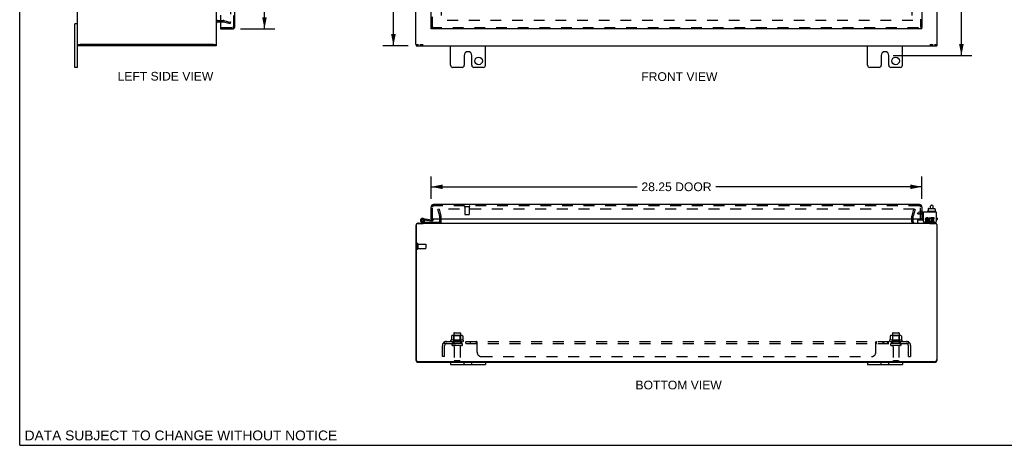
# Model space of a CAD drawing. Header units: inches. Extents: x 0 to 113, y 0 to 73.
# Tile 1 of 7: x 0 to 57, y 0 to 24. Entities that reach past the tile are written whole.
import ezdxf

# ---------------------------------------------------------------- set-up
doc = ezdxf.new("R2010")
doc.units = ezdxf.units.IN
doc.header["$LTSCALE"] = 6.233333
doc.header["$MEASUREMENT"] = 0
doc.linetypes.add('HIDDEN', pattern=[0.2, 0.1, -0.1])
doc.layers.get('0').update_dxf_attribs({"linetype": 'CONTINUOUS'})
for name, color, linetype in [('DEFAULT_2', 8, 'HIDDEN'), ('DIMENSIONS', 7, 'CONTINUOUS'), ('DOOR_ASSEMBLY', 7, 'CONTINUOUS'), ('SUBPANEL', 7, 'CONTINUOUS')]:
    doc.layers.add(name, color=color, linetype=linetype)
doc.styles.get("Standard").update_dxf_attribs({"font": 'arial.ttf'})
doc.dimstyles.new('DIMSTYLE_1', dxfattribs={"dimtxt": 0.5, "dimasz": 0.666667, "dimexe": 0.09, "dimexo": 0.07, "dimgap": 0.0375, "dimtad": 0, "dimtih": 1, "dimtoh": 1, "dimzin": 4, "dimdsep": 46, "dimtxsty": 'Standard', "dimblk": '_FILLED', "dimblk1": '_FILLED', "dimblk2": '_FILLED', "dimcen": 0.09, "dimadec": 3, "dimazin": 1, "dimtfac": 1, "dimtdec": 3, "dimtofl": 0, "dimtmove": 0, "dimatfit": 3, "dimldrblk": '_FILLED', "dimfxl": 0, "dimtolj": 1, "dimtzin": 4, "dimarcsym": 0})

# ---------------------------------------------------------------- blocks, each defined once
blk = doc.blocks.new('_FILLED')
at = {"color": 0, "linetype": 'ByBlock'}
blk.add_solid([(0, 0), (-1, 0.2), (-1, -0.2)], dxfattribs=at)
blk = doc.blocks.new('*D3')
at = {"layer": 'DIMENSIONS', "color": 2, "linetype": 'Continuous'}
for p, q in [((12.713, 52.016), (14.688, 52.016)), ((14.088, 52.016), (14.088, 38.807)), ((14.088, 23.953), (14.088, 37.057)), ((12.713, 23.953), (14.688, 23.953))]:
    blk.add_line(p, q, dxfattribs=at)
at = {"layer": 'DIMENSIONS', "color": 2, "linetype": 'Continuous', "xscale": 0.6666666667, "yscale": 0.6666666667, "zscale": 0.6666666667}
for p, rotation in [((14.088, 52.016), 90), ((14.088, 23.953), 270)]:
    blk.add_blockref('_FILLED', p, dxfattribs=dict(at, rotation=rotation))
at = {"layer": 'DIMENSIONS', "color": 2, "linetype": 'Continuous', "insert": (14.088, 38.557), "char_height": 0.5, "width": 2.09294, "attachment_point": 2, "line_spacing_factor": 0.9}
blk.add_mtext('28.06\\PDOOR', dxfattribs=at)
blk = doc.blocks.new('*D4')
at = {"layer": 'DIMENSIONS', "color": 2, "linetype": 'Continuous'}
for p, q in [((23.676, 14.171), (23.676, 15.469)), ((51.926, 14.171), (51.926, 15.469)), ((23.676, 14.869), (35.534, 14.869)), ((51.926, 14.869), (40.067, 14.869))]:
    blk.add_line(p, q, dxfattribs=at)
at = {"layer": 'DIMENSIONS', "color": 2, "linetype": 'Continuous', "xscale": 0.6666666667, "yscale": 0.6666666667, "zscale": 0.6666666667, "rotation": 180}
blk.add_blockref('_FILLED', (23.676, 14.869), dxfattribs=at)
at = {"layer": 'DIMENSIONS', "color": 2, "linetype": 'Continuous', "xscale": 0.6666666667, "yscale": 0.6666666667, "zscale": 0.6666666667}
blk.add_blockref('_FILLED', (51.926, 14.869), dxfattribs=at)
at = {"layer": 'DIMENSIONS', "color": 2, "linetype": 'Continuous', "insert": (37.801, 15.119), "char_height": 0.5, "width": 4.03346, "attachment_point": 2, "line_spacing_factor": 0.9}
blk.add_mtext('28.25 DOOR', dxfattribs=at)
blk = doc.blocks.new('*D8')
at = {"layer": 'DIMENSIONS', "color": 2, "linetype": 'Continuous'}
for p, q in [((50.267, 53.61), (54.797, 53.61)), ((54.197, 53.61), (54.197, 38.516)), ((54.197, 22.422), (54.197, 37.516)), ((50.267, 22.422), (54.797, 22.422))]:
    blk.add_line(p, q, dxfattribs=at)
at = {"layer": 'DIMENSIONS', "color": 2, "linetype": 'Continuous', "xscale": 0.6666666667, "yscale": 0.6666666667, "zscale": 0.6666666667}
for p, rotation in [((54.197, 53.61), 90), ((54.197, 22.422), 270)]:
    blk.add_blockref('_FILLED', p, dxfattribs=dict(at, rotation=rotation))
at = {"layer": 'DIMENSIONS', "color": 2, "linetype": 'Continuous', "insert": (54.197, 38.266), "char_height": 0.5, "width": 1.74721, "attachment_point": 2, "line_spacing_factor": 0.9}
blk.add_mtext('31.19', dxfattribs=at)
blk = doc.blocks.new('*D9')
at = {"layer": 'DIMENSIONS', "color": 2, "linetype": 'Continuous'}
for p, q in [((22.349, 52.985), (20.908, 52.985)), ((21.508, 52.985), (21.508, 38.485)), ((21.508, 22.985), (21.508, 37.485)), ((22.349, 22.985), (20.908, 22.985))]:
    blk.add_line(p, q, dxfattribs=at)
at = {"layer": 'DIMENSIONS', "color": 2, "linetype": 'Continuous', "xscale": 0.6666666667, "yscale": 0.6666666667, "zscale": 0.6666666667}
for p, rotation in [((21.508, 52.985), 90), ((21.508, 22.985), 270)]:
    blk.add_blockref('_FILLED', p, dxfattribs=dict(at, rotation=rotation))
at = {"layer": 'DIMENSIONS', "color": 2, "linetype": 'Continuous', "insert": (21.508, 38.235), "char_height": 0.5, "width": 1.74721, "attachment_point": 2, "line_spacing_factor": 0.9}
blk.add_mtext('30.00', dxfattribs=at)

msp = doc.modelspace()

# ---------------------------------------------------------------- linework, layer by layer
at = {"color": 7, "linetype": 'Continuous'}
for p, q in [((0, 0), (0, 73.333)), ((3.318, 24.235), (3.183, 24.235)), ((3.183, 21.735), (3.183, 24.235)), ((3.318, 23.06), (3.466, 23.06)), ((3.348, 23.06), (3.348, 22.985)), ((11.163, 23.06), (11.318, 23.06)), ((11.298, 23.06), (11.298, 22.985)), ((22.801, 23.06), (22.956, 23.06)), ((22.826, 23.06), (22.826, 22.985)), ((23.03, 23.06), (23.212, 23.06)), ((52.39, 23.06), (52.572, 23.06)), ((52.646, 23.06), (52.801, 23.06)), ((52.776, 23.06), (52.776, 22.985)), ((3.318, 21.735), (3.183, 21.735)), ((52.293, 13.619), (52.293, 13.561)), ((52.304, 13.629), (52.659, 13.629)), ((52.424, 13.629), (52.424, 13.753)), ((52.484, 13.813), (52.504, 13.813)), ((52.564, 13.629), (52.564, 13.753)), ((52.67, 13.619), (52.67, 13.561)), ((52.225, 13.444), (52.225, 13.424)), ((52.722, 13.454), (52.235, 13.454)), ((52.277, 13.561), (52.293, 13.561)), ((52.277, 13.561), (52.277, 13.454)), ((52.67, 13.561), (52.687, 13.561)), ((52.687, 13.561), (52.687, 13.454)), ((52.732, 13.444), (52.732, 13.424)), ((23.204, 12.776), (23.204, 12.756)), ((51.682, 12.816), (51.682, 12.954)), ((51.692, 12.964), (52.007, 12.964)), ((52.397, 12.756), (52.397, 12.776)), ((52.744, 12.856), (52.744, 12.87)), ((24.801, 4.776), (24.801, 4.641)), ((24.801, 4.641), (26.801, 4.641)), ((25.582, 4.641), (25.582, 4.776)), ((26.019, 4.641), (26.019, 4.776)), ((26.801, 4.776), (26.801, 4.641)), ((48.801, 4.776), (48.801, 4.641)), ((48.801, 4.641), (50.801, 4.641)), ((49.582, 4.641), (49.582, 4.776)), ((50.019, 4.641), (50.019, 4.776)), ((50.801, 4.776), (50.801, 4.641)), ((0, 0), (113.333, 0))]:
    msp.add_line(p, q, dxfattribs=at)
at = {"color": 3, "linetype": 'Continuous'}
for p, q in [((3.318, 21.735), (3.318, 54.235)), ((11.318, 23.06), (11.318, 52.91)), ((22.801, 23.06), (22.801, 52.91)), ((52.801, 23.06), (52.801, 40.235)), ((11.388, 24.36), (11.566, 24.36)), ((11.298, 22.985), (3.348, 22.985)), ((11.163, 23.06), (3.473, 23.06)), ((22.826, 22.985), (52.776, 22.985)), ((24.801, 21.86), (24.801, 22.985)), ((26.801, 21.86), (26.801, 22.985)), ((48.801, 21.86), (48.801, 22.985)), ((50.801, 21.86), (50.801, 22.985)), ((25.582, 22.422), (25.582, 21.86)), ((26.019, 21.86), (26.019, 22.422)), ((49.582, 22.422), (49.582, 21.86)), ((50.019, 21.86), (50.019, 22.422)), ((25.457, 21.735), (24.926, 21.735)), ((26.676, 21.735), (26.144, 21.735)), ((49.457, 21.735), (48.926, 21.735)), ((50.676, 21.735), (50.144, 21.735)), ((52.744, 13.414), (52.007, 13.414)), ((52.007, 12.87), (52.007, 13.414)), ((52.291, 13.082), (52.19, 13.082)), ((52.19, 13.035), (52.291, 13.035)), ((52.291, 13.035), (52.291, 13.082)), ((52.434, 13.03), (52.453, 13.072)), ((52.631, 13.082), (52.461, 13.082)), ((52.461, 13.082), (52.461, 12.889)), ((52.507, 13.035), (52.631, 13.035)), ((52.507, 12.989), (52.507, 13.035)), ((52.631, 13.035), (52.631, 13.082)), ((52.744, 13.414), (52.744, 12.87)), ((22.801, 12.631), (22.801, 4.921)), ((22.826, 12.696), (22.826, 4.931)), ((22.886, 12.756), (23.212, 12.756)), ((22.946, 12.776), (52.656, 12.776)), ((24.176, 12.846), (24.176, 13.024)), ((51.426, 12.846), (51.426, 13.024)), ((52.067, 12.81), (52.684, 12.81)), ((52.221, 12.896), (52.121, 12.896)), ((52.121, 12.896), (52.121, 12.85)), ((52.121, 12.85), (52.221, 12.85)), ((52.175, 12.944), (52.226, 12.944)), ((52.221, 12.989), (52.19, 12.989)), ((52.39, 12.756), (52.716, 12.756)), ((52.461, 12.889), (52.447, 12.909)), ((52.461, 12.863), (52.461, 12.85)), ((52.461, 12.85), (52.631, 12.85)), ((52.608, 12.989), (52.507, 12.989)), ((52.507, 12.944), (52.608, 12.944)), ((52.507, 12.896), (52.507, 12.944)), ((52.631, 12.896), (52.507, 12.896)), ((52.608, 12.944), (52.608, 12.989)), ((52.631, 12.85), (52.631, 12.896)), ((52.776, 12.696), (52.776, 4.931)), ((52.801, 4.921), (52.801, 12.631)), ((22.946, 4.776), (52.656, 4.776)), ((52.651, 4.806), (22.951, 4.806))]:
    msp.add_line(p, q, dxfattribs=at)
for centre in [(26.41, 22.11), (50.41, 22.11)]:
    msp.add_circle(centre, 0.219, dxfattribs=at)
for centre, radius, start, end in [((11.388, 24.29), 0.07, 90, 180), ((25.801, 22.422), 0.219, 0, 180), ((49.801, 22.422), 0.219, 0, 180), ((24.926, 21.86), 0.125, 180, 270), ((25.457, 21.86), 0.125, 270.0001, 360), ((26.144, 21.86), 0.125, 180, 269.9999), ((26.676, 21.86), 0.125, 270, 360), ((48.926, 21.86), 0.125, 180, 270), ((49.457, 21.86), 0.125, 270.0001, 360), ((50.144, 21.86), 0.125, 180, 269.9999), ((50.676, 21.86), 0.125, 270, 360), ((52.19, 13.012), 0.0696, 90, 257.4177), ((52.19, 13.012), 0.0232, 90, 270.0485), ((52.407, 12.966), 0.116, 66.5966, 251.8791), ((52.407, 12.966), 0.0696, 66.5966, 305.1122), ((22.946, 12.631), 0.145, 142.8618, 180), ((22.886, 12.696), 0.06, 90, 180), ((22.946, 12.631), 0.145, 90, 122.4794), ((24.106, 12.846), 0.07, 270, 360), ((51.496, 12.846), 0.07, 180, 270), ((52.067, 12.87), 0.06, 180, 270), ((52.221, 12.92), 0.0696, 270, 90), ((52.221, 12.92), 0.0232, 270, 351.2295), ((52.218, 12.919), 0.0267, 353.4285, 71.7628), ((52.407, 12.963), 0.114, 251.4199, 296.1963), ((52.407, 12.966), 0.116, 295.737, 297.8532), ((52.656, 12.631), 0.145, 57.5206, 90), ((52.684, 12.87), 0.06, 270, 360), ((52.716, 12.696), 0.06, 0, 90), ((52.656, 12.631), 0.145, 0, 37.1382), ((22.946, 4.921), 0.145, 180, 270), ((22.951, 4.931), 0.125, 180, 270), ((52.651, 4.931), 0.125, 270, 360), ((52.656, 4.921), 0.145, 270, 360)]:
    msp.add_arc(centre, radius, start, end, dxfattribs=at)
at = {"color": 7, "linetype": 'Continuous'}
for centre, radius, start, end in [((52.484, 13.753), 0.06, 90, 180), ((52.504, 13.753), 0.06, 0, 90), ((52.235, 13.444), 0.01, 90, 180), ((52.235, 13.424), 0.01, 180, 270), ((52.722, 13.444), 0.01, 0, 90), ((52.722, 13.424), 0.01, 270, 360), ((51.692, 12.954), 0.01, 90, 180), ((51.722, 12.816), 0.04, 180, 270), ((52.664, 12.856), 0.08, 270, 360)]:
    msp.add_arc(centre, radius, start, end, dxfattribs=at)
for centre, major_axis, ratio, start_param, end_param in [((52.304, 13.619), (0.0111, 0), 0.898834, 1.570796, 3.141593), ((52.659, 13.619), (0.0113, 0), 0.88616, 0, 1.570796)]:
    msp.add_ellipse(centre, major_axis=major_axis, ratio=ratio, start_param=start_param, end_param=end_param, dxfattribs=at)
at = {"layer": 'DEFAULT_2', "color": 8, "linetype": 'HIDDEN'}
for p, q in [((12.131, 51.609), (12.131, 24.36)), ((24.251, 51.532), (24.251, 24.438)), ((51.351, 51.532), (51.351, 24.438)), ((11.388, 24.435), (11.717, 24.435)), ((11.746, 24.431), (12.131, 24.328)), ((51.406, 24.435), (24.196, 24.435)), ((11.566, 24.36), (11.717, 24.36)), ((11.727, 24.358), (12.111, 24.255)), ((12.111, 24.255), (12.131, 24.328)), ((24.144, 13.589), (24.071, 13.569)), ((24.174, 13.185), (24.071, 13.569)), ((51.489, 13.589), (24.112, 13.589)), ((24.144, 13.589), (24.247, 13.204)), ((24.176, 13.024), (24.176, 13.175)), ((24.251, 12.846), (24.251, 13.175)), ((51.351, 12.846), (51.351, 13.175)), ((51.355, 13.204), (51.458, 13.589)), ((51.426, 13.024), (51.426, 13.175)), ((51.53, 13.569), (51.427, 13.185)), ((51.458, 13.589), (51.53, 13.569)), ((51.666, 13.358), (51.738, 13.4)), ((51.718, 13.268), (51.666, 13.358)), ((51.79, 13.31), (51.718, 13.268)), ((52.007, 13.414), (51.79, 13.414)), ((52.007, 13.31), (51.79, 13.31)), ((22.876, 11.593), (22.876, 11.309)), ((22.919, 11.593), (22.919, 11.309)), ((22.919, 11.575), (23.366, 11.575)), ((23.376, 11.565), (23.376, 11.337)), ((22.919, 11.327), (23.366, 11.327)), ((24.857, 6.291), (24.857, 6.073)), ((25.431, 6.312), (24.92, 6.312)), ((24.992, 6.292), (24.972, 6.312)), ((24.988, 6.446), (24.988, 5.851)), ((24.992, 5.996), (24.992, 6.292)), ((25.359, 6.292), (24.992, 6.292)), ((25.018, 6.476), (25.333, 6.476)), ((25.359, 6.292), (25.379, 6.312)), ((25.359, 5.996), (25.359, 6.292)), ((25.363, 6.446), (25.363, 5.851)), ((25.495, 6.291), (25.495, 6.073)), ((50.107, 6.291), (50.107, 6.073)), ((50.681, 6.312), (50.17, 6.312)), ((50.242, 6.292), (50.222, 6.312)), ((50.238, 6.446), (50.238, 5.851)), ((50.609, 6.292), (50.242, 6.292)), ((50.242, 5.996), (50.242, 6.292)), ((50.268, 6.476), (50.583, 6.476)), ((50.609, 6.292), (50.629, 6.312)), ((50.609, 5.996), (50.609, 6.292)), ((50.613, 6.446), (50.613, 5.851)), ((50.745, 6.291), (50.745, 6.073)), ((25.531, 6.046), (24.82, 6.046)), ((24.841, 5.976), (25.51, 5.976)), ((25.433, 5.851), (24.918, 5.851)), ((25.433, 5.741), (24.918, 5.741)), ((24.992, 5.996), (24.972, 5.976)), ((25.359, 5.996), (24.992, 5.996)), ((25.011, 5.679), (25.011, 4.881)), ((25.341, 5.679), (25.341, 4.881)), ((25.359, 5.996), (25.379, 5.976)), ((50.781, 6.046), (50.07, 6.046)), ((50.091, 5.976), (50.76, 5.976)), ((50.683, 5.851), (50.168, 5.851)), ((50.683, 5.741), (50.168, 5.741)), ((50.242, 5.996), (50.222, 5.976)), ((50.609, 5.996), (50.242, 5.996)), ((50.261, 5.679), (50.261, 4.881)), ((50.591, 5.679), (50.591, 4.881)), ((50.609, 5.996), (50.629, 5.976)), ((25.311, 4.851), (25.041, 4.851)), ((50.561, 4.851), (50.291, 4.851))]:
    msp.add_line(p, q, dxfattribs=at)
for points in [[(12.111, 24.34), (12.11, 24.34), (12.108, 24.34), (12.107, 24.341)], [(12.131, 24.36), (12.13, 24.358), (12.13, 24.356), (12.13, 24.354), (12.129, 24.352), (12.128, 24.35), (12.127, 24.349), (12.126, 24.347), (12.125, 24.346), (12.123, 24.344), (12.122, 24.343), (12.12, 24.342), (12.118, 24.341), (12.116, 24.341), (12.114, 24.34), (12.112, 24.34), (12.111, 24.34)], [(24.863, 6.3), (24.861, 6.299), (24.86, 6.298), (24.859, 6.297), (24.858, 6.295), (24.857, 6.294), (24.857, 6.292), (24.857, 6.291)], [(25.489, 6.3), (25.49, 6.299), (25.491, 6.298), (25.492, 6.297), (25.493, 6.295), (25.494, 6.294), (25.494, 6.292), (25.495, 6.291)], [(50.113, 6.3), (50.111, 6.299), (50.11, 6.298), (50.109, 6.297), (50.108, 6.295), (50.107, 6.294), (50.107, 6.292), (50.107, 6.291)], [(50.739, 6.3), (50.74, 6.299), (50.741, 6.298), (50.742, 6.297), (50.743, 6.295), (50.744, 6.294), (50.744, 6.292), (50.745, 6.291)], [(24.857, 6.073), (24.857, 6.071), (24.856, 6.07), (24.856, 6.069), (24.856, 6.068), (24.855, 6.068), (24.855, 6.067), (24.855, 6.067), (24.854, 6.066), (24.854, 6.066), (24.854, 6.065), (24.853, 6.065), (24.853, 6.065), (24.853, 6.065), (24.853, 6.064), (24.852, 6.064), (24.852, 6.064), (24.852, 6.064), (24.851, 6.064)], [(25.5, 6.064), (25.5, 6.064), (25.499, 6.064), (25.499, 6.064), (25.499, 6.064), (25.498, 6.065), (25.498, 6.065), (25.498, 6.065), (25.498, 6.065), (25.497, 6.066), (25.497, 6.066), (25.497, 6.067), (25.496, 6.067), (25.496, 6.068), (25.495, 6.068), (25.495, 6.069), (25.495, 6.07), (25.495, 6.071), (25.495, 6.073)], [(50.107, 6.073), (50.107, 6.071), (50.106, 6.07), (50.106, 6.069), (50.106, 6.068), (50.105, 6.068), (50.105, 6.067), (50.105, 6.067), (50.104, 6.066), (50.104, 6.066), (50.104, 6.065), (50.103, 6.065), (50.103, 6.065), (50.103, 6.065), (50.103, 6.064), (50.102, 6.064), (50.102, 6.064), (50.102, 6.064), (50.101, 6.064)], [(50.75, 6.064), (50.75, 6.064), (50.749, 6.064), (50.749, 6.064), (50.749, 6.064), (50.748, 6.065), (50.748, 6.065), (50.748, 6.065), (50.748, 6.065), (50.747, 6.066), (50.747, 6.066), (50.747, 6.067), (50.746, 6.067), (50.746, 6.068), (50.745, 6.068), (50.745, 6.069), (50.745, 6.07), (50.745, 6.071), (50.745, 6.073)]]:
    msp.add_lwpolyline(points, dxfattribs=at)
for centre, radius, start, end in [((11.388, 24.29), 0.145, 90, 137.0142), ((11.717, 24.32), 0.115, 75, 90), ((11.717, 24.32), 0.04, 75, 90), ((24.136, 13.175), 0.04, 0, 15), ((24.136, 13.175), 0.115, 0, 15), ((51.466, 13.175), 0.115, 165, 180), ((51.466, 13.175), 0.04, 165, 180), ((51.79, 13.31), 0.104, 90, 120), ((24.106, 12.846), 0.145, 316.4739, 360), ((51.496, 12.846), 0.145, 180, 223.5261), ((22.897, 11.593), 0.0215, 0, 180), ((23.366, 11.565), 0.01, 0, 90), ((23.366, 11.337), 0.01, 270, 360), ((22.897, 11.309), 0.0215, 180, 360), ((24.92, 6.171), 0.141, 90, 113.95), ((25.018, 6.446), 0.03, 90, 180), ((25.333, 6.446), 0.03, 0, 90), ((25.431, 6.171), 0.141, 66.05, 90), ((50.17, 6.171), 0.141, 90, 113.95), ((50.268, 6.446), 0.03, 90, 180), ((50.583, 6.446), 0.03, 0, 90), ((50.681, 6.171), 0.141, 66.05, 90), ((24.841, 6.014), 0.0384, 124.4497, 270), ((25.176, 5.446), 0.698, 117.6814, 120.6631), ((24.918, 5.796), 0.055, 90, 270), ((24.948, 5.679), 0.0625, 0, 90), ((25.403, 5.679), 0.0625, 90, 180), ((25.433, 5.796), 0.055, 270, 90), ((25.176, 5.446), 0.698, 59.3369, 62.3186), ((25.51, 6.014), 0.0384, 270, 55.5503), ((50.091, 6.014), 0.0384, 124.4497, 270), ((50.426, 5.446), 0.698, 117.6814, 120.6631), ((50.168, 5.796), 0.055, 90, 270), ((50.198, 5.679), 0.0625, 0, 90), ((50.653, 5.679), 0.0625, 90, 180), ((50.683, 5.796), 0.055, 270, 90), ((50.426, 5.446), 0.698, 59.3369, 62.3186), ((50.76, 6.014), 0.0384, 270, 55.5503), ((25.041, 4.881), 0.03, 180, 270), ((25.311, 4.881), 0.03, 270, 360), ((50.291, 4.881), 0.03, 180, 270), ((50.561, 4.881), 0.03, 270, 360)]:
    msp.add_arc(centre, radius, start, end, dxfattribs=at)
at = {"layer": 'DOOR_ASSEMBLY', "color": 8, "linetype": 'HIDDEN'}
for p, q in [((12.316, 24.098), (12.316, 51.871)), ((23.751, 24.028), (23.751, 51.941)), ((51.851, 51.941), (51.851, 24.028)), ((11.582, 24.028), (12.246, 24.028)), ((23.676, 24.028), (51.926, 24.028)), ((23.751, 13.024), (23.751, 13.704)), ((51.781, 13.774), (23.821, 13.774)), ((25.609, 13.731), (25.893, 13.731)), ((25.627, 13.731), (25.627, 13.284)), ((25.875, 13.731), (25.875, 13.284)), ((51.851, 13.024), (51.851, 13.704)), ((25.637, 13.274), (25.865, 13.274)), ((51.926, 13.465), (51.851, 13.465)), ((51.851, 13.311), (51.926, 13.311)), ((51.926, 13.309), (51.851, 13.309))]:
    msp.add_line(p, q, dxfattribs=at)
at = {"layer": 'DOOR_ASSEMBLY', "color": 3, "linetype": 'Continuous'}
for p, q in [((12.391, 24.098), (12.391, 51.871)), ((23.676, 24.028), (23.676, 51.941)), ((51.926, 51.941), (51.926, 24.028)), ((11.566, 24.735), (11.566, 24.044)), ((11.566, 23.953), (12.246, 23.953)), ((51.926, 23.953), (23.676, 23.953)), ((23.676, 13.024), (23.676, 13.704)), ((51.781, 13.849), (23.821, 13.849)), ((51.926, 13.704), (51.926, 13.024)), ((23.691, 13.024), (51.91, 13.024))]:
    msp.add_line(p, q, dxfattribs=at)
at = {"layer": 'DOOR_ASSEMBLY', "color": 7, "linetype": 'Continuous'}
for p, q in [((11.566, 24.028), (11.582, 24.028)), ((11.566, 24.028), (11.566, 23.953)), ((23.676, 23.953), (23.676, 24.028)), ((23.811, 24.092), (23.811, 24.091)), ((51.926, 23.953), (51.926, 24.028)), ((23.213, 13.054), (23.715, 12.965)), ((52.771, 13.092), (52.744, 13.092)), ((52.801, 13.062), (52.801, 12.982)), ((23.349, 12.776), (23.167, 12.808)), ((23.177, 12.866), (23.349, 12.836)), ((23.2, 12.995), (23.211, 12.993)), ((23.29, 12.858), (23.242, 12.893)), ((23.248, 12.96), (23.247, 12.96)), ((23.305, 12.977), (23.705, 12.906)), ((23.349, 12.836), (24.149, 12.836)), ((23.382, 12.963), (23.393, 13.022)), ((23.614, 12.84), (23.614, 12.836)), ((23.614, 12.84), (23.87, 12.84)), ((23.691, 13.024), (23.676, 13.024)), ((23.751, 13.024), (23.751, 12.995)), ((23.811, 12.995), (23.811, 13.024)), ((23.87, 12.84), (23.87, 12.836)), ((24.149, 12.836), (24.149, 12.791)), ((51.77, 13.024), (51.77, 12.982)), ((51.845, 13.014), (51.844, 13.024)), ((51.845, 13.014), (51.926, 13.014)), ((51.91, 13.024), (51.926, 13.024)), ((51.926, 13.024), (51.926, 12.964)), ((52.771, 12.952), (52.744, 12.952))]:
    msp.add_line(p, q, dxfattribs=at)
msp.add_circle((23.189, 12.931), 0.0625, dxfattribs=at)
at = {"layer": 'DOOR_ASSEMBLY', "color": 3, "linetype": 'Continuous'}
for centre, radius, start, end in [((11.582, 24.044), 0.0156, 180, 270), ((12.246, 24.098), 0.145, 270, 360), ((23.821, 13.704), 0.145, 90, 180), ((51.781, 13.704), 0.145, 0, 90)]:
    msp.add_arc(centre, radius, start, end, dxfattribs=at)
at = {"layer": 'DOOR_ASSEMBLY', "color": 8, "linetype": 'HIDDEN'}
for centre, radius, start, end in [((12.246, 24.098), 0.07, 270, 360), ((23.821, 13.704), 0.07, 90, 180), ((25.609, 13.753), 0.0215, 90, 270), ((25.893, 13.753), 0.0215, 270, 90), ((51.781, 13.704), 0.07, 0, 90), ((25.637, 13.284), 0.01, 180, 270), ((25.865, 13.284), 0.01, 270, 360)]:
    msp.add_arc(centre, radius, start, end, dxfattribs=at)
at = {"layer": 'DOOR_ASSEMBLY', "color": 7, "linetype": 'Continuous'}
for centre, radius, start, end in [((23.189, 12.931), 0.125, 318.1666, 260), ((52.771, 13.062), 0.03, 0, 90), ((23.189, 12.931), 0.0659, 324.5216, 259.9962), ((23.189, 12.931), 0.065, 80, 25.8116), ((23.721, 12.995), 0.09, 260, 360), ((23.721, 12.995), 0.03, 260, 360), ((51.8, 12.982), 0.03, 180, 216.9339), ((52.771, 12.982), 0.03, 270, 360)]:
    msp.add_arc(centre, radius, start, end, dxfattribs=at)
at = {"layer": 'SUBPANEL', "color": 8, "linetype": 'HIDDEN'}
for p, q in [((24.332, 5.101), (24.332, 5.739)), ((24.418, 5.922), (24.498, 5.826)), ((24.457, 5.851), (24.457, 5.976)), ((24.457, 5.976), (51.144, 5.976)), ((24.457, 5.851), (51.144, 5.851)), ((24.457, 5.101), (24.457, 5.739)), ((24.461, 5.893), (24.46, 5.894)), ((24.461, 5.891), (24.461, 5.893)), ((24.461, 5.89), (24.461, 5.891)), ((24.462, 5.888), (24.461, 5.89)), ((24.462, 5.887), (24.462, 5.888)), ((24.463, 5.885), (24.462, 5.887)), ((24.463, 5.883), (24.463, 5.885)), ((24.464, 5.882), (24.463, 5.883)), ((24.465, 5.88), (24.464, 5.882)), ((24.465, 5.878), (24.465, 5.88)), ((24.484, 5.833), (24.479, 5.838)), ((24.926, 5.976), (24.926, 5.851)), ((25.426, 5.976), (25.426, 5.851)), ((25.654, 5.976), (25.654, 5.851)), ((25.935, 5.976), (25.935, 5.851)), ((26.297, 5.851), (26.297, 5.976)), ((26.298, 5.976), (26.297, 5.976)), ((26.298, 5.851), (26.297, 5.851)), ((26.3, 5.975), (26.299, 5.976)), ((26.303, 5.849), (26.301, 5.85)), ((26.311, 5.838), (26.309, 5.841)), ((26.321, 5.944), (26.318, 5.95)), ((26.32, 5.828), (26.318, 5.829)), ((26.325, 5.825), (26.324, 5.826)), ((26.332, 5.351), (26.332, 5.922)), ((49.269, 5.351), (49.269, 5.922)), ((49.275, 5.825), (49.276, 5.825)), ((49.283, 5.829), (49.284, 5.83)), ((49.285, 5.954), (49.286, 5.957)), ((49.296, 5.972), (49.298, 5.974)), ((49.297, 5.848), (49.299, 5.849)), ((49.302, 5.851), (49.304, 5.851)), ((49.304, 5.976), (49.305, 5.976)), ((49.305, 5.851), (49.305, 5.976)), ((49.666, 5.976), (49.666, 5.851)), ((49.705, 5.976), (49.705, 5.851)), ((49.947, 5.976), (49.947, 5.851)), ((49.986, 5.976), (49.986, 5.851)), ((50.176, 5.976), (50.176, 5.851)), ((50.676, 5.976), (50.676, 5.851)), ((51.183, 5.922), (51.104, 5.826)), ((51.138, 5.883), (51.137, 5.881)), ((51.139, 5.886), (51.138, 5.884)), ((51.138, 5.884), (51.138, 5.883)), ((51.14, 5.889), (51.139, 5.887)), ((51.139, 5.887), (51.139, 5.886)), ((51.141, 5.893), (51.14, 5.892)), ((51.14, 5.892), (51.14, 5.89)), ((51.14, 5.89), (51.14, 5.889)), ((51.142, 5.896), (51.141, 5.895)), ((51.141, 5.895), (51.141, 5.893)), ((51.142, 5.898), (51.142, 5.896)), ((51.144, 5.851), (51.144, 5.976)), ((51.144, 5.101), (51.144, 5.739)), ((51.269, 5.739), (51.269, 5.101)), ((24.457, 5.101), (24.332, 5.101)), ((26.582, 5.101), (49.019, 5.101)), ((51.144, 5.101), (51.269, 5.101))]:
    msp.add_line(p, q, dxfattribs=at)
for points in [[(24.418, 5.922), (24.42, 5.924), (24.422, 5.926), (24.424, 5.928), (24.426, 5.931), (24.428, 5.934), (24.429, 5.937), (24.431, 5.94), (24.432, 5.944), (24.434, 5.947)], [(24.434, 5.947), (24.437, 5.954), (24.438, 5.957), (24.44, 5.96), (24.441, 5.963), (24.443, 5.965), (24.444, 5.968), (24.446, 5.97), (24.448, 5.972), (24.449, 5.974), (24.451, 5.975), (24.453, 5.975), (24.454, 5.976), (24.456, 5.976), (24.457, 5.976)], [(24.46, 5.894), (24.46, 5.896), (24.46, 5.896), (24.459, 5.897), (24.459, 5.898), (24.459, 5.898), (24.459, 5.899), (24.459, 5.9), (24.459, 5.901), (24.458, 5.901), (24.458, 5.902), (24.458, 5.903), (24.458, 5.903), (24.458, 5.904), (24.458, 5.905), (24.458, 5.905), (24.458, 5.906), (24.457, 5.907), (24.457, 5.907), (24.457, 5.908), (24.457, 5.908), (24.457, 5.909), (24.457, 5.909), (24.457, 5.91), (24.457, 5.91), (24.457, 5.91), (24.457, 5.911)], [(24.457, 5.911), (24.457, 5.911), (24.457, 5.911), (24.457, 5.911), (24.457, 5.911), (24.457, 5.911), (24.457, 5.91), (24.457, 5.91), (24.457, 5.91), (24.457, 5.909), (24.457, 5.909), (24.457, 5.908), (24.457, 5.908)], [(24.479, 5.838), (24.477, 5.84), (24.475, 5.841), (24.473, 5.843), (24.471, 5.845), (24.469, 5.846), (24.467, 5.848), (24.465, 5.849), (24.463, 5.85), (24.461, 5.85), (24.46, 5.851), (24.458, 5.851), (24.457, 5.851)], [(24.48, 5.847), (24.48, 5.847), (24.48, 5.847), (24.48, 5.847), (24.479, 5.848), (24.479, 5.848), (24.479, 5.848), (24.479, 5.849), (24.478, 5.849), (24.478, 5.85), (24.478, 5.85), (24.478, 5.851), (24.477, 5.851), (24.477, 5.852), (24.477, 5.852), (24.476, 5.853), (24.476, 5.854), (24.476, 5.854), (24.475, 5.855), (24.475, 5.856), (24.475, 5.856), (24.474, 5.857), (24.474, 5.858), (24.474, 5.858), (24.473, 5.859), (24.473, 5.86), (24.473, 5.86), (24.472, 5.861), (24.472, 5.862), (24.472, 5.863), (24.471, 5.864), (24.471, 5.864), (24.47, 5.865), (24.47, 5.866), (24.47, 5.867), (24.469, 5.868), (24.469, 5.869), (24.469, 5.869), (24.468, 5.87), (24.468, 5.871), (24.468, 5.872), (24.467, 5.873), (24.467, 5.874), (24.466, 5.875), (24.466, 5.876), (24.466, 5.877), (24.465, 5.878), (24.465, 5.878)], [(24.477, 5.851), (24.477, 5.85), (24.478, 5.85), (24.478, 5.85), (24.478, 5.849), (24.479, 5.849), (24.479, 5.848), (24.479, 5.848), (24.479, 5.848), (24.48, 5.848), (24.48, 5.847), (24.48, 5.847), (24.48, 5.847), (24.48, 5.847)], [(24.498, 5.826), (24.497, 5.825), (24.497, 5.825), (24.496, 5.825), (24.495, 5.825), (24.494, 5.825), (24.493, 5.826), (24.492, 5.826), (24.491, 5.827), (24.49, 5.828), (24.489, 5.829), (24.487, 5.83), (24.486, 5.832), (24.484, 5.833)], [(26.31, 5.965), (26.309, 5.968), (26.307, 5.97), (26.305, 5.972), (26.304, 5.974), (26.302, 5.975), (26.3, 5.975), (26.299, 5.976), (26.298, 5.976), (26.297, 5.976)], [(26.308, 5.843), (26.306, 5.845), (26.305, 5.846), (26.304, 5.848), (26.303, 5.849), (26.301, 5.85), (26.3, 5.85), (26.299, 5.851), (26.298, 5.851), (26.297, 5.851)], [(26.309, 5.841), (26.308, 5.843), (26.306, 5.845), (26.305, 5.846), (26.304, 5.848)], [(26.309, 5.968), (26.307, 5.97), (26.305, 5.972)], [(26.318, 5.95), (26.316, 5.954), (26.315, 5.957), (26.313, 5.96), (26.312, 5.963), (26.31, 5.965)], [(26.317, 5.83), (26.316, 5.832), (26.315, 5.833), (26.314, 5.835), (26.312, 5.836), (26.311, 5.838)], [(26.332, 5.826), (26.33, 5.825), (26.329, 5.825), (26.328, 5.825), (26.326, 5.825), (26.325, 5.825), (26.324, 5.826), (26.322, 5.826), (26.321, 5.827), (26.32, 5.828), (26.318, 5.829), (26.317, 5.83), (26.316, 5.832), (26.315, 5.833), (26.314, 5.835)], [(26.325, 5.934), (26.323, 5.937), (26.322, 5.94), (26.321, 5.944)], [(26.332, 5.922), (26.33, 5.924), (26.329, 5.926), (26.328, 5.928), (26.326, 5.931), (26.325, 5.934)], [(26.332, 5.826), (26.33, 5.825), (26.329, 5.825), (26.328, 5.825), (26.326, 5.825)], [(26.332, 5.922), (26.33, 5.924), (26.329, 5.926), (26.328, 5.928)], [(49.269, 5.922), (49.271, 5.924), (49.272, 5.926), (49.274, 5.928)], [(49.269, 5.922), (49.271, 5.924), (49.272, 5.926)], [(49.269, 5.826), (49.271, 5.825), (49.272, 5.825), (49.274, 5.825), (49.275, 5.825), (49.276, 5.825), (49.278, 5.826), (49.279, 5.826), (49.28, 5.827), (49.282, 5.828), (49.283, 5.829), (49.284, 5.83), (49.285, 5.832), (49.287, 5.833), (49.288, 5.835)], [(49.269, 5.826), (49.271, 5.825), (49.272, 5.825), (49.274, 5.825)], [(49.274, 5.928), (49.275, 5.931), (49.276, 5.934), (49.278, 5.937)], [(49.278, 5.937), (49.279, 5.94), (49.281, 5.944)], [(49.279, 5.826), (49.28, 5.827), (49.282, 5.828)], [(49.281, 5.944), (49.284, 5.95), (49.285, 5.954)], [(49.285, 5.832), (49.287, 5.833), (49.288, 5.835), (49.289, 5.836), (49.29, 5.838)], [(49.286, 5.957), (49.288, 5.96), (49.289, 5.963), (49.291, 5.965), (49.292, 5.968), (49.294, 5.97)], [(49.29, 5.838), (49.292, 5.841), (49.294, 5.843), (49.295, 5.845), (49.296, 5.846)], [(49.291, 5.965), (49.292, 5.968), (49.294, 5.97), (49.296, 5.972), (49.298, 5.974), (49.299, 5.975), (49.301, 5.975), (49.302, 5.976), (49.304, 5.976), (49.305, 5.976)], [(49.294, 5.843), (49.295, 5.845), (49.296, 5.846), (49.297, 5.848), (49.299, 5.849), (49.3, 5.85), (49.301, 5.85), (49.302, 5.851), (49.304, 5.851), (49.305, 5.851)], [(51.104, 5.826), (51.104, 5.825), (51.105, 5.825), (51.105, 5.825), (51.106, 5.825), (51.107, 5.825), (51.108, 5.826), (51.109, 5.826), (51.11, 5.827), (51.111, 5.828), (51.113, 5.829), (51.114, 5.83), (51.115, 5.832), (51.117, 5.833), (51.12, 5.836)], [(51.12, 5.836), (51.122, 5.838), (51.124, 5.84), (51.126, 5.841), (51.128, 5.843), (51.13, 5.845), (51.132, 5.846), (51.134, 5.848), (51.136, 5.849), (51.138, 5.85), (51.14, 5.85), (51.142, 5.851), (51.143, 5.851), (51.144, 5.851)], [(51.137, 5.881), (51.136, 5.879), (51.136, 5.878), (51.136, 5.877), (51.135, 5.877), (51.135, 5.876), (51.135, 5.875), (51.134, 5.874), (51.134, 5.873), (51.134, 5.872), (51.133, 5.871), (51.133, 5.87), (51.133, 5.869), (51.132, 5.868), (51.132, 5.867), (51.131, 5.867), (51.131, 5.866), (51.131, 5.865), (51.13, 5.864), (51.13, 5.863), (51.13, 5.862), (51.129, 5.862), (51.129, 5.861), (51.129, 5.86), (51.128, 5.859), (51.128, 5.859), (51.127, 5.858), (51.127, 5.857), (51.127, 5.857), (51.126, 5.856), (51.126, 5.855), (51.126, 5.855), (51.125, 5.854), (51.125, 5.853), (51.125, 5.853), (51.124, 5.852), (51.124, 5.852), (51.124, 5.851), (51.123, 5.851), (51.123, 5.85), (51.123, 5.85), (51.123, 5.849), (51.122, 5.849), (51.122, 5.848), (51.122, 5.848), (51.122, 5.848), (51.122, 5.847), (51.121, 5.847)], [(51.121, 5.847), (51.121, 5.847), (51.121, 5.847), (51.121, 5.847), (51.122, 5.847), (51.122, 5.847), (51.122, 5.848), (51.122, 5.848), (51.122, 5.848), (51.123, 5.849), (51.123, 5.849), (51.123, 5.849), (51.123, 5.85), (51.124, 5.85), (51.124, 5.851)], [(51.144, 5.911), (51.144, 5.911), (51.144, 5.911), (51.144, 5.911), (51.144, 5.911), (51.144, 5.91), (51.144, 5.91), (51.144, 5.91), (51.144, 5.909), (51.144, 5.909), (51.144, 5.908), (51.144, 5.908), (51.144, 5.907), (51.144, 5.906), (51.144, 5.906), (51.144, 5.905), (51.144, 5.905), (51.143, 5.904), (51.143, 5.903), (51.143, 5.903), (51.143, 5.902), (51.143, 5.902), (51.143, 5.901), (51.143, 5.9), (51.142, 5.9), (51.142, 5.899), (51.142, 5.898), (51.142, 5.898)], [(51.165, 5.954), (51.163, 5.957), (51.162, 5.96), (51.16, 5.963), (51.159, 5.965), (51.157, 5.968), (51.155, 5.97), (51.154, 5.972), (51.152, 5.974), (51.15, 5.975), (51.149, 5.975), (51.147, 5.976), (51.146, 5.976), (51.144, 5.976)], [(51.144, 5.908), (51.144, 5.908), (51.144, 5.909), (51.144, 5.909), (51.144, 5.909), (51.144, 5.91), (51.144, 5.91), (51.144, 5.91), (51.144, 5.911), (51.144, 5.911), (51.144, 5.911)], [(51.183, 5.922), (51.181, 5.924), (51.179, 5.926), (51.177, 5.928), (51.175, 5.931), (51.174, 5.934), (51.172, 5.937), (51.17, 5.94), (51.169, 5.944), (51.167, 5.947), (51.165, 5.954)]]:
    msp.add_lwpolyline(points, dxfattribs=at)
for centre, radius, start, end in [((24.569, 5.739), 0.237, 90, 180), ((24.569, 5.739), 0.112, 90, 180), ((51.032, 5.739), 0.237, 0, 90), ((51.032, 5.739), 0.112, 0, 90), ((26.582, 5.351), 0.25, 180, 270), ((49.019, 5.351), 0.25, 270, 360)]:
    msp.add_arc(centre, radius, start, end, dxfattribs=at)

# ---------------------------------------------------------------- texts
at = {"layer": 'DIMENSIONS', "color": 2, "linetype": 'Continuous', "line_spacing_factor": 0.9}
for s, insert, char_height, width, attachment_point in [('LEFT SIDE VIEW', (8.388, 21.479), 0.5, 5.49814, 2), ('FRONT VIEW', (37.964, 21.459), 0.5, 4.37546, 2), ('BOTTOM VIEW', (37.922, 3.717), 0.5, 4.95539, 2), ('DATA SUBJECT TO CHANGE WITHOUT NOTICE', (0.284, 0.85), 0.56667, 17.95217, 1)]:
    msp.add_mtext(s, dxfattribs=dict(at, insert=insert, char_height=char_height, width=width, attachment_point=attachment_point))

# ---------------------------------------------------------------- dimensions: what is measured, and where the dimension line sits
at = {"layer": 'DIMENSIONS', "color": 2, "linetype": 'Continuous'}
for base, p1, p2, picture, middle in [((54.197, 22.422), (50.197, 53.61), (50.197, 22.422), '*D8', (54.196, 38.013)), ((21.508, 22.985), (22.419, 52.985), (22.419, 22.985), '*D9', (21.506, 37.982))]:
    dim = msp.add_linear_dim(base=base, p1=p1, p2=p2, angle=270, dimstyle='DIMSTYLE_1', dxfattribs=at)
    dim.commit()
    dim.dimension.update_dxf_attribs({"geometry": picture, "text_midpoint": middle, "dimtype": 160})
dim = msp.add_linear_dim(base=(14.088, 23.953), p1=(12.643, 52.016), p2=(12.643, 23.953), angle=270, text='<>\\PDOOR', dimstyle='DIMSTYLE_1', dxfattribs=at)
dim.commit()
dim.dimension.update_dxf_attribs({"geometry": '*D3', "text_midpoint": (14.088, 37.932), "dimtype": 160})
dim = msp.add_linear_dim(base=(51.926, 14.869), p1=(23.676, 14.101), p2=(51.926, 14.101), text='<> DOOR', dimstyle='DIMSTYLE_1', dxfattribs=at)
dim.commit()
dim.dimension.update_dxf_attribs({"geometry": '*D4', "text_midpoint": (37.801, 14.869), "dimtype": 160})

doc.saveas('drawing.dxf')
